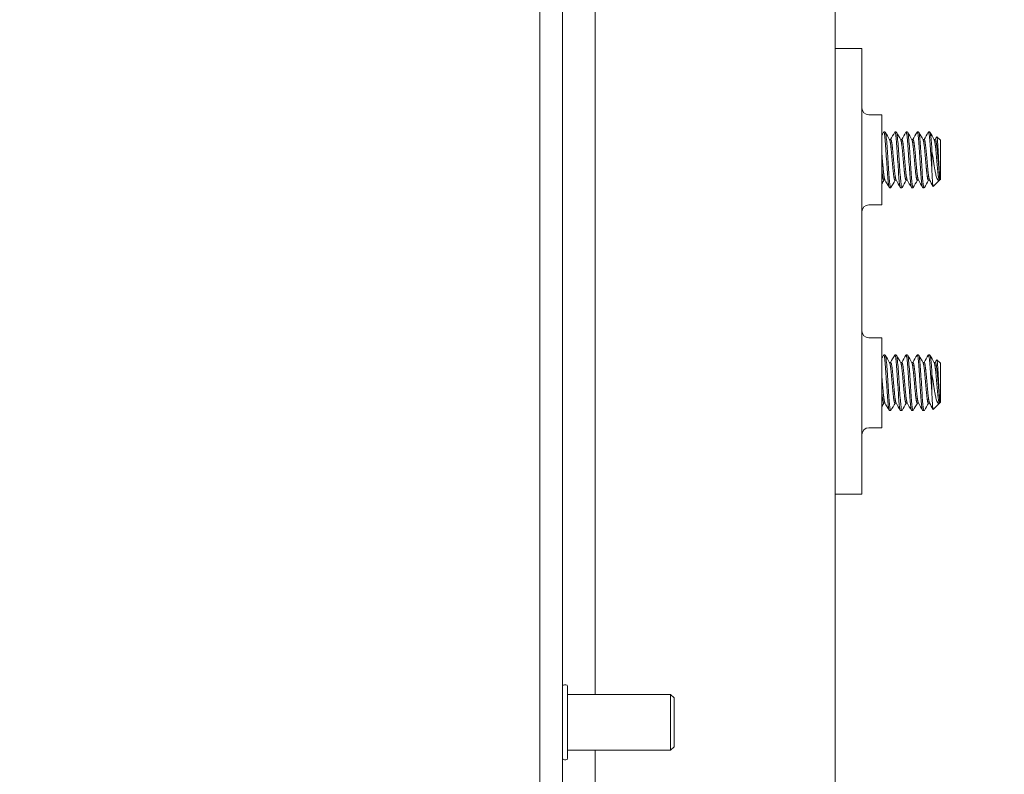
# Model space of a CAD drawing. Header units: inches. Extents: x 16 to 394, y 3 to 249.
# Tile 79 of 116: x 225.21 to 229.62, y 123.27 to 126.65. Entities that reach past the tile are written whole.
import ezdxf

# ---------------------------------------------------------------- set-up
doc = ezdxf.new("R2010")
doc.units = ezdxf.units.IN
doc.header["$LTSCALE"] = 24
doc.header["$MEASUREMENT"] = 0
doc.layers.get('0').update_dxf_attribs({"lineweight": 0})
for name, color, linetype, lineweight in [('Dimension (ANSI)', 7, 'Continuous', 5), ('Hatch (ANSI)', 7, 'Continuous', 5), ('Visible (ANSI)', 7, 'Continuous', 5)]:
    doc.layers.add(name, color=color, linetype=linetype, lineweight=lineweight)
doc.styles.add('ROMANS', font='tahoma.ttf')
doc.dimstyles.new('Default (ANSI)', dxfattribs={"dimscale": 24, "dimtxt": 0.07, "dimasz": 0.07, "dimexe": 0.125, "dimexo": 0.0625, "dimgap": 0.031496, "dimtad": 0, "dimtih": 1, "dimtoh": 1, "dimrnd": 1e-08, "dimzin": 0, "dimdsep": 46, "dimtxsty": 'ROMANS', "dimblk": 'Filled-1', "dimcen": 0.09, "dimdle": 0.393701, "dimclrd": 256, "dimclre": 256, "dimclrt": 256, "dimadec": 0, "dimazin": 0, "dimtfac": 0.928571, "dimtofl": 0, "dimtmove": 0, "dimatfit": 3, "dimfxl": 1, "dimtolj": 1, "dimtzin": 0, "dimlwd": -1, "dimlwe": -1, "dimarcsym": 0})

# ---------------------------------------------------------------- blocks, each defined once
blk = doc.blocks.new('Filled-1')
at = {"color": 0}
for p, q in [((0, 0), (-1, 0.1786)), ((-1, 0.1786), (-1, -0.1786)), ((-1, 0), (0, 0)), ((-1, -0.1786), (0, 0))]:
    blk.add_line(p, q, dxfattribs=at)
at = {"color": 0, "flags": 128}
blk.add_lwpolyline([(-1, -0.1786), (0, 0), (-1, 0.1786), (-1, -0.1786)], dxfattribs=at)
at = {"color": 0}
blk.add_solid([(-1, -0.1786), (0, 0), (-1, 0.1786), (-1, -0.1786)], dxfattribs=at)
blk = doc.blocks.new('*D18')
at = {"layer": 'Defpoints', "color": 0, "transparency": 16777216}
for p in [(219.4131, 122.1272), (230.8633, 122.1272), (229.0039, 115.1272)]:
    blk.add_point(p, dxfattribs=at)
at = {"layer": 'Dimension (ANSI)', "transparency": 16777216}
for p, q in [((219.4131, 122.1272), (219.4131, 128.0917)), ((219.4131, 128.0917), (221.0931, 128.0917)), ((229.3633, 122.1272), (216.4131, 122.1272)), ((219.4131, 116.8072), (219.4131, 120.4472)), ((227.5039, 115.1272), (216.4131, 115.1272))]:
    blk.add_line(p, q, dxfattribs=at)
at = {"layer": 'Dimension (ANSI)', "transparency": 16777216, "xscale": 1.680000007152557, "yscale": 1.680000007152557, "zscale": 1.680000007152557}
for p, rotation in [((219.4131, 122.1272), 90), ((219.4131, 115.1272), 270)]:
    blk.add_blockref('Filled-1', p, dxfattribs=dict(at, rotation=rotation))
at = {"layer": 'Dimension (ANSI)', "transparency": 16777216, "insert": (223.3575, 128.0917), "char_height": 1.68, "attachment_point": 5, "style": 'ROMANS'}
blk.add_mtext('\\A1;7.0\\PI/S', dxfattribs=at)
blk = doc.blocks.new('*D33')
at = {"layer": 'Defpoints', "color": 0, "transparency": 16777216}
for p in [(228.0191, 183.7752), (212.9268, 122.4002), (228.0191, 122.4002)]:
    blk.add_point(p, dxfattribs=at)
at = {"layer": 'Dimension (ANSI)', "transparency": 16777216}
for p, q in [((226.5191, 183.7752), (209.9268, 183.7752)), ((212.9268, 182.0952), (212.9268, 163.5564)), ((212.9268, 124.0802), (212.9268, 154.619)), ((226.5191, 122.4002), (209.9268, 122.4002))]:
    blk.add_line(p, q, dxfattribs=at)
at = {"layer": 'Dimension (ANSI)', "transparency": 16777216, "xscale": 1.680000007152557, "yscale": 1.680000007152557, "zscale": 1.680000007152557}
for p, rotation in [((212.9268, 183.7752), 90), ((212.9268, 122.4002), 270)]:
    blk.add_blockref('Filled-1', p, dxfattribs=dict(at, rotation=rotation))
at = {"layer": 'Dimension (ANSI)', "transparency": 16777216, "insert": (212.9268, 159.0877), "char_height": 1.68, "attachment_point": 5, "style": 'ROMANS'}
blk.add_mtext('\\A1;\\fTahoma|b0|i0;\\H1.6800;(61.38)\\P\\fTahoma|b0|i0;\\H1.6800;TUB\\P\\fTahoma|b0|i0;\\H1.6800;OPENING', dxfattribs=at)

msp = doc.modelspace()

# ---------------------------------------------------------------- hatches: boundary and pattern name
at = {"layer": 'Hatch (ANSI)'}
h = msp.add_hatch(dxfattribs=at)
h.set_pattern_fill('ANSI31', color=256, scale=24, angle=75, style=0)
edge = h.paths.add_edge_path()
edge.add_line((227.7817, 184.6732), (228.4141, 184.6732))
edge.add_line((228.4141, 184.6732), (228.4141, 184.7752))
edge.add_line((228.4141, 184.7752), (227.7817, 184.7752))
edge.add_ellipse((227.7817, 184.5326), major_axis=(0, 0.2426), ratio=1, start_angle=0, end_angle=90)
edge.add_line((227.5391, 184.5326), (227.5391, 121.6428))
edge.add_ellipse((227.7817, 121.6428), major_axis=(-0.2426, 0), ratio=1, start_angle=0, end_angle=90)
edge.add_line((227.7817, 121.4002), (228.4141, 121.4002))
edge.add_line((228.4141, 121.4002), (228.4141, 121.5022))
edge.add_line((228.4141, 121.5022), (227.7989, 121.5022))
edge.add_line((227.7989, 121.5022), (227.7817, 121.5022))
edge.add_ellipse((227.7817, 121.6428), major_axis=(0, -0.1406), ratio=1, start_angle=270, end_angle=360, ccw=False)
edge.add_line((227.6411, 121.6428), (227.6411, 122.2631))
edge.add_line((227.6411, 122.2631), (227.6411, 183.9028))
edge.add_line((227.6411, 183.9028), (227.6411, 184.5326))
edge.add_ellipse((227.7817, 184.5326), major_axis=(-0.1406, 0), ratio=1, start_angle=275.6923, end_angle=360, ccw=False)
edge.add_ellipse((227.7817, 184.5326), major_axis=(-0.0139, 0.1399), ratio=1, start_angle=354.3077, end_angle=360, ccw=False)
h = msp.add_hatch(dxfattribs=at)
h.set_pattern_fill('ANSI31', color=256, scale=24, angle=-15, style=0)
edge = h.paths.add_edge_path()
edge.add_ellipse((227.6081, 184.2309), major_axis=(0.1796, -0.4375), ratio=1, start_angle=0, end_angle=11.8613)
edge.add_ellipse((227.6081, 184.2309), major_axis=(0.2657, -0.3912), ratio=1, start_angle=0, end_angle=12.3933)
edge.add_ellipse((227.6081, 184.2309), major_axis=(0.3435, -0.3251), ratio=1, start_angle=0, end_angle=111.109)
edge.add_ellipse((227.7552, 184.5591), major_axis=(0.0326, 0.1094), ratio=1, start_angle=0, end_angle=10.2538)
edge.add_ellipse((227.7552, 184.5591), major_axis=(0.0126, 0.1134), ratio=1, start_angle=0, end_angle=96.3195)
edge.add_line((227.6411, 184.5591), (227.6411, 184.5326))
edge.add_line((227.6411, 184.5326), (227.6411, 183.9028))
edge.add_ellipse((227.7552, 183.9028), major_axis=(-0.1141, 0), ratio=1, start_angle=0, end_angle=106.5734)
edge = h.paths.add_edge_path()
edge.add_ellipse((227.6081, 121.9349), major_axis=(0.1796, -0.4375), ratio=1, start_angle=0, end_angle=1.4669)
edge.add_ellipse((227.6081, 121.9349), major_axis=(0.1907, -0.4328), ratio=1, start_angle=0, end_angle=110.4124)
edge.add_ellipse((227.6081, 121.9349), major_axis=(0.3391, 0.3297), ratio=1, start_angle=0, end_angle=12.3816)
edge.add_ellipse((227.6081, 121.9349), major_axis=(0.2605, 0.3947), ratio=1, start_angle=0, end_angle=11.1028)
edge.add_ellipse((227.7552, 122.2631), major_axis=(0.0326, 0.1094), ratio=1, start_angle=0, end_angle=106.5734)
edge.add_line((227.6411, 122.2631), (227.6411, 121.6428))
edge.add_line((227.6411, 121.6428), (227.6411, 121.6068))
edge.add_ellipse((227.7552, 121.6068), major_axis=(-0.1141, 0), ratio=1, start_angle=0, end_angle=106.5734)

# ---------------------------------------------------------------- linework, layer by layer
at = {"layer": 'Visible (ANSI)'}
for p, q in [((227.5391, 184.5326), (227.5391, 121.6428)), ((227.6411, 121.6428), (227.6411, 184.5326)), ((228.8633, 183.7752), (228.8633, 122.4002)), ((227.7877, 123.6272), (227.7877, 183.7309)), ((228.9833, 126.5252), (228.8633, 126.5252)), ((228.9833, 126.5252), (228.9833, 126.4627)), ((228.9833, 126.4627), (228.9833, 124.5877)), ((229.0146, 126.2269), (229.0733, 126.2269)), ((229.0733, 125.8235), (229.0733, 126.2269)), ((229.0877, 126.1502), (229.0815, 126.1502)), ((229.1071, 126.1163), (229.1127, 126.1163)), ((229.1377, 126.1502), (229.1315, 126.1502)), ((229.1571, 126.1163), (229.1627, 126.1163)), ((229.1877, 126.1502), (229.1815, 126.1502)), ((229.2071, 126.1163), (229.2127, 126.1163)), ((229.2377, 126.1502), (229.2315, 126.1502)), ((229.2571, 126.1163), (229.2627, 126.1163)), ((229.2877, 126.1502), (229.2815, 126.1502)), ((229.3071, 126.1163), (229.3127, 126.1163)), ((229.3352, 126.1127), (229.3194, 126.1284)), ((229.3352, 125.9377), (229.3352, 126.1127)), ((229.2977, 126.0647), (229.2977, 125.9693)), ((229.3315, 125.934), (229.3315, 125.9605)), ((229.3352, 125.9377), (229.3315, 125.934)), ((229.0815, 125.934), (229.0871, 125.934)), ((229.1127, 125.9002), (229.1065, 125.9002)), ((229.1315, 125.934), (229.1371, 125.934)), ((229.1627, 125.9002), (229.1565, 125.9002)), ((229.1815, 125.934), (229.1871, 125.934)), ((229.2127, 125.9002), (229.2065, 125.9002)), ((229.2315, 125.934), (229.2371, 125.934)), ((229.2627, 125.9002), (229.2565, 125.9002)), ((229.2815, 125.934), (229.2871, 125.934)), ((229.3314, 125.9339), (229.3033, 125.9058)), ((229.3315, 125.934), (229.3315, 125.934)), ((229.0146, 125.8235), (229.0733, 125.8235)), ((229.0733, 125.2269), (229.0146, 125.2269)), ((229.0733, 125.2269), (229.0733, 124.8235)), ((229.0877, 125.1502), (229.0815, 125.1502)), ((229.1377, 125.1502), (229.1315, 125.1502)), ((229.1877, 125.1502), (229.1815, 125.1502)), ((229.2377, 125.1502), (229.2315, 125.1502)), ((229.2877, 125.1502), (229.2815, 125.1502)), ((229.1071, 125.1163), (229.1127, 125.1163)), ((229.1571, 125.1163), (229.1627, 125.1163)), ((229.2071, 125.1163), (229.2127, 125.1163)), ((229.2571, 125.1163), (229.2627, 125.1163)), ((229.3071, 125.1163), (229.3127, 125.1163)), ((229.3352, 125.1127), (229.3194, 125.1284)), ((229.3352, 124.9377), (229.3352, 125.1127)), ((229.2977, 125.0647), (229.2977, 124.9693)), ((229.0815, 124.934), (229.0871, 124.934)), ((229.1315, 124.934), (229.1371, 124.934)), ((229.1815, 124.934), (229.1871, 124.934)), ((229.2315, 124.934), (229.2371, 124.934)), ((229.2815, 124.934), (229.2871, 124.934)), ((229.3314, 124.9339), (229.3033, 124.9058)), ((229.3315, 124.934), (229.3315, 124.9605)), ((229.3352, 124.9377), (229.3315, 124.934)), ((229.3315, 124.934), (229.3315, 124.934)), ((229.1127, 124.9002), (229.1065, 124.9002)), ((229.1627, 124.9002), (229.1565, 124.9002)), ((229.2127, 124.9002), (229.2065, 124.9002)), ((229.2627, 124.9002), (229.2565, 124.9002)), ((229.0733, 124.8235), (229.0146, 124.8235)), ((228.9833, 124.5877), (228.9833, 124.5252)), ((228.8633, 124.5252), (228.9833, 124.5252)), ((227.6556, 123.6707), (227.6491, 123.6707)), ((227.6636, 123.6627), (227.6636, 123.3417)), ((228.1254, 123.6272), (227.6636, 123.6272)), ((228.1254, 123.3772), (228.1254, 123.6272)), ((228.1411, 123.6115), (228.1254, 123.6272)), ((228.1411, 123.6115), (228.1411, 123.3929)), ((228.1254, 123.3772), (227.6636, 123.3772)), ((227.7877, 122.4349), (227.7877, 123.3772)), ((228.1411, 123.3929), (228.1254, 123.3772)), ((227.6556, 123.3337), (227.6491, 123.3337))]:
    msp.add_line(p, q, dxfattribs=at)
for centre, radius, start, end in [((229.0146, 126.2581), 0.0312, 180, 270), ((229.0146, 125.7922), 0.0312, 90, 180), ((229.0146, 125.2581), 0.0312, 180, 270), ((229.0146, 124.7922), 0.0312, 90, 180), ((227.6491, 123.6627), 0.008, 90, 180), ((227.6556, 123.6627), 0.008, 0, 90), ((227.6491, 123.3417), 0.008, 180, 270), ((227.6556, 123.3417), 0.008, 270, 0)]:
    msp.add_arc(centre, radius, start, end, dxfattribs=at)
for points in [[(229.0733, 126.1364), (229.0757, 126.1407), (229.0781, 126.145), (229.0805, 126.1493)], [(229.0887, 126.1493), (229.095, 126.1379), (229.1014, 126.1266), (229.1078, 126.1152)], [(229.1121, 126.1163), (229.1182, 126.1273), (229.1244, 126.1383), (229.1305, 126.1493)], [(229.1387, 126.1493), (229.145, 126.1379), (229.1514, 126.1266), (229.1578, 126.1152)], [(229.1621, 126.1163), (229.1682, 126.1273), (229.1744, 126.1383), (229.1805, 126.1493)], [(229.1887, 126.1493), (229.195, 126.1379), (229.2014, 126.1266), (229.2078, 126.1152)], [(229.2121, 126.1163), (229.2182, 126.1273), (229.2244, 126.1383), (229.2305, 126.1493)], [(229.2387, 126.1493), (229.245, 126.1379), (229.2514, 126.1266), (229.2578, 126.1152)], [(229.2621, 126.1163), (229.2682, 126.1273), (229.2744, 126.1383), (229.2805, 126.1493)], [(229.2887, 126.1493), (229.295, 126.1379), (229.3014, 126.1266), (229.3078, 126.1152)], [(229.3121, 126.1163), (229.3143, 126.1203), (229.3165, 126.1242), (229.3187, 126.1282)], [(229.0821, 125.934), (229.0792, 125.9288), (229.0762, 125.9235), (229.0733, 125.9183)], [(229.1055, 125.901), (229.0992, 125.9124), (229.0928, 125.9238), (229.0865, 125.9351)], [(229.1065, 125.9005), (229.1056, 125.9004), (229.1047, 125.9025), (229.1039, 125.9066)], [(229.1137, 125.9014), (229.1125, 125.8993), (229.1112, 125.901), (229.1102, 125.9066)], [(229.1321, 125.934), (229.126, 125.923), (229.1198, 125.912), (229.1137, 125.901)], [(229.1555, 125.901), (229.1492, 125.9124), (229.1428, 125.9238), (229.1365, 125.9351)], [(229.1565, 125.9005), (229.1556, 125.9004), (229.1547, 125.9025), (229.1539, 125.9066)], [(229.1637, 125.9014), (229.1625, 125.8993), (229.1612, 125.901), (229.1602, 125.9066)], [(229.1821, 125.934), (229.176, 125.923), (229.1698, 125.912), (229.1637, 125.901)], [(229.2055, 125.901), (229.1992, 125.9124), (229.1928, 125.9238), (229.1865, 125.9351)], [(229.2065, 125.9005), (229.2056, 125.9004), (229.2047, 125.9025), (229.2039, 125.9066)], [(229.2137, 125.9014), (229.2125, 125.8993), (229.2112, 125.901), (229.2102, 125.9066)], [(229.2321, 125.934), (229.226, 125.923), (229.2198, 125.912), (229.2137, 125.901)], [(229.2555, 125.901), (229.2492, 125.9124), (229.2428, 125.9238), (229.2365, 125.9351)], [(229.2565, 125.9005), (229.2556, 125.9004), (229.2547, 125.9025), (229.2539, 125.9066)], [(229.2637, 125.9014), (229.2625, 125.8993), (229.2612, 125.901), (229.2602, 125.9066)], [(229.2821, 125.934), (229.276, 125.923), (229.2698, 125.912), (229.2637, 125.901)], [(229.3027, 125.9061), (229.2973, 125.9158), (229.2919, 125.9254), (229.2865, 125.9351)], [(229.3315, 125.934), (229.3294, 125.9319), (229.3275, 125.9316), (229.3257, 125.9332)], [(229.0733, 125.1364), (229.0757, 125.1407), (229.0781, 125.145), (229.0805, 125.1493)], [(229.0887, 125.1493), (229.095, 125.1379), (229.1014, 125.1266), (229.1078, 125.1152)], [(229.1121, 125.1163), (229.1182, 125.1273), (229.1244, 125.1383), (229.1305, 125.1493)], [(229.1387, 125.1493), (229.145, 125.1379), (229.1514, 125.1266), (229.1578, 125.1152)], [(229.1621, 125.1163), (229.1682, 125.1273), (229.1744, 125.1383), (229.1805, 125.1493)], [(229.1887, 125.1493), (229.195, 125.1379), (229.2014, 125.1266), (229.2078, 125.1152)], [(229.2121, 125.1163), (229.2182, 125.1273), (229.2244, 125.1383), (229.2305, 125.1493)], [(229.2387, 125.1493), (229.245, 125.1379), (229.2514, 125.1266), (229.2578, 125.1152)], [(229.2621, 125.1163), (229.2682, 125.1273), (229.2744, 125.1383), (229.2805, 125.1493)], [(229.2887, 125.1493), (229.295, 125.1379), (229.3014, 125.1266), (229.3078, 125.1152)], [(229.3121, 125.1163), (229.3143, 125.1203), (229.3165, 125.1242), (229.3187, 125.1282)], [(229.0821, 124.934), (229.0792, 124.9288), (229.0762, 124.9235), (229.0733, 124.9183)], [(229.1055, 124.901), (229.0992, 124.9124), (229.0928, 124.9238), (229.0865, 124.9351)], [(229.1321, 124.934), (229.126, 124.923), (229.1198, 124.912), (229.1137, 124.901)], [(229.1555, 124.901), (229.1492, 124.9124), (229.1428, 124.9238), (229.1365, 124.9351)], [(229.1821, 124.934), (229.176, 124.923), (229.1698, 124.912), (229.1637, 124.901)], [(229.2055, 124.901), (229.1992, 124.9124), (229.1928, 124.9238), (229.1865, 124.9351)], [(229.2321, 124.934), (229.226, 124.923), (229.2198, 124.912), (229.2137, 124.901)], [(229.2555, 124.901), (229.2492, 124.9124), (229.2428, 124.9238), (229.2365, 124.9351)], [(229.2821, 124.934), (229.276, 124.923), (229.2698, 124.912), (229.2637, 124.901)], [(229.3027, 124.9061), (229.2973, 124.9158), (229.2919, 124.9254), (229.2865, 124.9351)], [(229.3315, 124.934), (229.3294, 124.9319), (229.3275, 124.9316), (229.3257, 124.9332)], [(229.1065, 124.9005), (229.1056, 124.9004), (229.1047, 124.9025), (229.1039, 124.9066)], [(229.1137, 124.9014), (229.1125, 124.8993), (229.1112, 124.901), (229.1102, 124.9066)], [(229.1565, 124.9005), (229.1556, 124.9004), (229.1547, 124.9025), (229.1539, 124.9066)], [(229.1637, 124.9014), (229.1625, 124.8993), (229.1612, 124.901), (229.1602, 124.9066)], [(229.2065, 124.9005), (229.2056, 124.9004), (229.2047, 124.9025), (229.2039, 124.9066)], [(229.2137, 124.9014), (229.2125, 124.8993), (229.2112, 124.901), (229.2102, 124.9066)], [(229.2565, 124.9005), (229.2556, 124.9004), (229.2547, 124.9025), (229.2539, 124.9066)], [(229.2637, 124.9014), (229.2625, 124.8993), (229.2612, 124.901), (229.2602, 124.9066)]]:
    msp.add_open_spline(points, degree=3, dxfattribs=at)
for points, knots in [([(229.1039, 125.9066), (229.1022, 125.9158), (229.1, 125.9365), (229.0982, 125.9619), (229.098, 125.9643), (229.0978, 125.9668), (229.0977, 125.9693), (229.0957, 125.9978), (229.0933, 126.0345), (229.0914, 126.0647), (229.0895, 126.095), (229.0871, 126.1227), (229.0852, 126.137), (229.0838, 126.1475), (229.0821, 126.1516), (229.0805, 126.1491)], [0.41666667, 0.41666667, 0.41666667, 0.41666667, 0.42426899, 0.42426899, 0.42426899, 0.425, 0.425, 0.425, 0.43333333, 0.43333333, 0.43333333, 0.44166667, 0.44166667, 0.44166667, 0.44778778, 0.44778778, 0.44778778, 0.44778778]), ([(229.1102, 125.9066), (229.1084, 125.9158), (229.1063, 125.9365), (229.1044, 125.9619), (229.1043, 125.9643), (229.1041, 125.9668), (229.1039, 125.9693), (229.102, 125.9978), (229.0996, 126.0345), (229.0977, 126.0647), (229.0957, 126.095), (229.0933, 126.1227), (229.0914, 126.137), (229.0903, 126.1454), (229.089, 126.1497), (229.0877, 126.1498)], [0.35, 0.35, 0.35, 0.35, 0.35760233, 0.35760233, 0.35760233, 0.35833333, 0.35833333, 0.35833333, 0.36666667, 0.36666667, 0.36666667, 0.375, 0.375, 0.375, 0.3799081, 0.3799081, 0.3799081, 0.3799081]), ([(229.1539, 125.9066), (229.1522, 125.9158), (229.15, 125.9365), (229.1482, 125.9619), (229.148, 125.9643), (229.1478, 125.9668), (229.1477, 125.9693), (229.1457, 125.9978), (229.1433, 126.0345), (229.1414, 126.0647), (229.1395, 126.095), (229.1371, 126.1227), (229.1352, 126.137), (229.1338, 126.1475), (229.1321, 126.1516), (229.1305, 126.1491)], [0.35, 0.35, 0.35, 0.35, 0.35760233, 0.35760233, 0.35760233, 0.35833333, 0.35833333, 0.35833333, 0.36666667, 0.36666667, 0.36666667, 0.375, 0.375, 0.375, 0.38112112, 0.38112112, 0.38112112, 0.38112112]), ([(229.1602, 125.9066), (229.1584, 125.9158), (229.1563, 125.9365), (229.1544, 125.9619), (229.1543, 125.9643), (229.1541, 125.9668), (229.1539, 125.9693), (229.152, 125.9978), (229.1496, 126.0345), (229.1477, 126.0647), (229.1457, 126.095), (229.1433, 126.1227), (229.1414, 126.137), (229.1403, 126.1454), (229.139, 126.1497), (229.1377, 126.1498)], [0.28333333, 0.28333333, 0.28333333, 0.28333333, 0.29093566, 0.29093566, 0.29093566, 0.29166667, 0.29166667, 0.29166667, 0.3, 0.3, 0.3, 0.30833333, 0.30833333, 0.30833333, 0.31324143, 0.31324143, 0.31324143, 0.31324143]), ([(229.2039, 125.9066), (229.2022, 125.9158), (229.2, 125.9365), (229.1982, 125.9619), (229.198, 125.9643), (229.1978, 125.9668), (229.1977, 125.9693), (229.1957, 125.9978), (229.1933, 126.0345), (229.1914, 126.0647), (229.1895, 126.095), (229.1871, 126.1227), (229.1852, 126.137), (229.1838, 126.1475), (229.1821, 126.1516), (229.1805, 126.1491)], [0.28333333, 0.28333333, 0.28333333, 0.28333333, 0.29093566, 0.29093566, 0.29093566, 0.29166667, 0.29166667, 0.29166667, 0.3, 0.3, 0.3, 0.30833333, 0.30833333, 0.30833333, 0.31445445, 0.31445445, 0.31445445, 0.31445445]), ([(229.2102, 125.9066), (229.2084, 125.9158), (229.2063, 125.9365), (229.2044, 125.9619), (229.2043, 125.9643), (229.2041, 125.9668), (229.2039, 125.9693), (229.202, 125.9978), (229.1996, 126.0345), (229.1977, 126.0647), (229.1957, 126.095), (229.1933, 126.1227), (229.1914, 126.137), (229.1903, 126.1454), (229.189, 126.1497), (229.1877, 126.1498)], [0.21666667, 0.21666667, 0.21666667, 0.21666667, 0.22426899, 0.22426899, 0.22426899, 0.225, 0.225, 0.225, 0.23333333, 0.23333333, 0.23333333, 0.24166667, 0.24166667, 0.24166667, 0.24657477, 0.24657477, 0.24657477, 0.24657477]), ([(229.2539, 125.9066), (229.2522, 125.9158), (229.25, 125.9365), (229.2482, 125.9619), (229.248, 125.9643), (229.2478, 125.9668), (229.2477, 125.9693), (229.2457, 125.9978), (229.2433, 126.0345), (229.2414, 126.0647), (229.2395, 126.095), (229.2371, 126.1227), (229.2352, 126.137), (229.2338, 126.1475), (229.2321, 126.1516), (229.2305, 126.1491)], [0.21666667, 0.21666667, 0.21666667, 0.21666667, 0.22426899, 0.22426899, 0.22426899, 0.225, 0.225, 0.225, 0.23333333, 0.23333333, 0.23333333, 0.24166667, 0.24166667, 0.24166667, 0.24778778, 0.24778778, 0.24778778, 0.24778778]), ([(229.2602, 125.9066), (229.2584, 125.9158), (229.2563, 125.9365), (229.2544, 125.9619), (229.2543, 125.9643), (229.2541, 125.9668), (229.2539, 125.9693), (229.252, 125.9978), (229.2496, 126.0345), (229.2477, 126.0647), (229.2457, 126.095), (229.2433, 126.1227), (229.2414, 126.137), (229.2403, 126.1454), (229.239, 126.1497), (229.2377, 126.1498)], [0.15, 0.15, 0.15, 0.15, 0.15760233, 0.15760233, 0.15760233, 0.15833333, 0.15833333, 0.15833333, 0.16666667, 0.16666667, 0.16666667, 0.175, 0.175, 0.175, 0.1799081, 0.1799081, 0.1799081, 0.1799081]), ([(229.2977, 125.9693), (229.2959, 125.9953), (229.2938, 126.0281), (229.2919, 126.0566), (229.2918, 126.0594), (229.2916, 126.0621), (229.2914, 126.0647), (229.2895, 126.095), (229.2871, 126.1227), (229.2852, 126.137), (229.2838, 126.1475), (229.2821, 126.1516), (229.2805, 126.1491)], [0.15833333, 0.15833333, 0.15833333, 0.15833333, 0.16593566, 0.16593566, 0.16593566, 0.16666667, 0.16666667, 0.16666667, 0.175, 0.175, 0.175, 0.18112112, 0.18112112, 0.18112112, 0.18112112]), ([(229.2977, 126.0647), (229.2959, 126.0923), (229.2938, 126.118), (229.2919, 126.133), (229.2918, 126.1344), (229.2916, 126.1357), (229.2914, 126.137), (229.2903, 126.1454), (229.289, 126.1497), (229.2877, 126.1498)], [0.1, 0.1, 0.1, 0.1, 0.10760233, 0.10760233, 0.10760233, 0.10833333, 0.10833333, 0.10833333, 0.11324143, 0.11324143, 0.11324143, 0.11324143]), ([(229.3187, 126.1282), (229.3188, 126.1284), (229.319, 126.1285), (229.3195, 126.1286), (229.32, 126.1276), (229.3211, 126.1225), (229.3217, 126.1173), (229.323, 126.1014), (229.3237, 126.0917), (229.325, 126.0703), (229.3257, 126.0581), (229.327, 126.0327), (229.3277, 126.0208), (229.329, 125.9978), (229.3295, 125.9887), (229.3304, 125.9741), (229.331, 125.9668), (229.3315, 125.9605)], [-0.4753122, -0.4753122, -0.4753122, -0.4753122, -0.4594539, -0.4594539, -0.4039382, -0.4039382, -0.3267095, -0.3267095, -0.2541612, -0.2541612, -0.1872275, -0.1872275, -0.1293211, -0.1293211, -0.0723048, -0.0723048, 0, 0, 0, 0]), ([(229.3257, 125.9332), (229.3245, 125.9342), (229.3225, 125.9365), (229.318, 125.9481), (229.3161, 125.9548), (229.3131, 125.9681), (229.312, 125.9738), (229.3087, 125.992), (229.3065, 126.0053), (229.302, 126.0343), (229.2997, 126.0497), (229.2977, 126.0647)], [-0.4811218, -0.4811218, -0.4811218, -0.4811218, -0.3702176, -0.3702176, -0.2839907, -0.2839907, -0.2279337, -0.2279337, -0.1175301, -0.1175301, 0, 0, 0, 0]), ([(229.2977, 125.9693), (229.298, 125.9622), (229.2983, 125.9555), (229.2986, 125.9494), (229.299, 125.9433), (229.2993, 125.9376), (229.2997, 125.9325), (229.3, 125.9275), (229.3003, 125.9231), (229.3007, 125.9194), (229.301, 125.9157), (229.3014, 125.9126), (229.3017, 125.9104)], [0, 0, 0, 0, 0.000611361, 0.000611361, 0.000611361, 0.001222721, 0.001222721, 0.001222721, 0.001834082, 0.001834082, 0.001834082, 0.002445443, 0.002445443, 0.002445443, 0.002445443]), ([(229.3017, 125.9104), (229.3023, 125.9065), (229.3027, 125.9057), (229.3032, 125.9057), (229.3033, 125.9058), (229.3033, 125.9058)], [-0.67311845, -0.67311845, -0.67311845, -0.67311845, -0.61197043, -0.61197043, -0.60002584, -0.60002584, -0.60002584, -0.60002584]), ([(229.1039, 124.9066), (229.1022, 124.9158), (229.1, 124.9365), (229.0982, 124.9619), (229.098, 124.9643), (229.0978, 124.9668), (229.0977, 124.9693), (229.0957, 124.9978), (229.0933, 125.0345), (229.0914, 125.0647), (229.0895, 125.095), (229.0871, 125.1227), (229.0852, 125.137), (229.0838, 125.1475), (229.0821, 125.1516), (229.0805, 125.1491)], [0.41666667, 0.41666667, 0.41666667, 0.41666667, 0.42426899, 0.42426899, 0.42426899, 0.425, 0.425, 0.425, 0.43333333, 0.43333333, 0.43333333, 0.44166667, 0.44166667, 0.44166667, 0.44778778, 0.44778778, 0.44778778, 0.44778778]), ([(229.1102, 124.9066), (229.1084, 124.9158), (229.1063, 124.9365), (229.1044, 124.9619), (229.1043, 124.9643), (229.1041, 124.9668), (229.1039, 124.9693), (229.102, 124.9978), (229.0996, 125.0345), (229.0977, 125.0647), (229.0957, 125.095), (229.0933, 125.1227), (229.0914, 125.137), (229.0903, 125.1454), (229.089, 125.1497), (229.0877, 125.1498)], [0.35, 0.35, 0.35, 0.35, 0.35760233, 0.35760233, 0.35760233, 0.35833333, 0.35833333, 0.35833333, 0.36666667, 0.36666667, 0.36666667, 0.375, 0.375, 0.375, 0.3799081, 0.3799081, 0.3799081, 0.3799081]), ([(229.1539, 124.9066), (229.1522, 124.9158), (229.15, 124.9365), (229.1482, 124.9619), (229.148, 124.9643), (229.1478, 124.9668), (229.1477, 124.9693), (229.1457, 124.9978), (229.1433, 125.0345), (229.1414, 125.0647), (229.1395, 125.095), (229.1371, 125.1227), (229.1352, 125.137), (229.1338, 125.1475), (229.1321, 125.1516), (229.1305, 125.1491)], [0.35, 0.35, 0.35, 0.35, 0.35760233, 0.35760233, 0.35760233, 0.35833333, 0.35833333, 0.35833333, 0.36666667, 0.36666667, 0.36666667, 0.375, 0.375, 0.375, 0.38112112, 0.38112112, 0.38112112, 0.38112112]), ([(229.1602, 124.9066), (229.1584, 124.9158), (229.1563, 124.9365), (229.1544, 124.9619), (229.1543, 124.9643), (229.1541, 124.9668), (229.1539, 124.9693), (229.152, 124.9978), (229.1496, 125.0345), (229.1477, 125.0647), (229.1457, 125.095), (229.1433, 125.1227), (229.1414, 125.137), (229.1403, 125.1454), (229.139, 125.1497), (229.1377, 125.1498)], [0.28333333, 0.28333333, 0.28333333, 0.28333333, 0.29093566, 0.29093566, 0.29093566, 0.29166667, 0.29166667, 0.29166667, 0.3, 0.3, 0.3, 0.30833333, 0.30833333, 0.30833333, 0.31324143, 0.31324143, 0.31324143, 0.31324143]), ([(229.2039, 124.9066), (229.2022, 124.9158), (229.2, 124.9365), (229.1982, 124.9619), (229.198, 124.9643), (229.1978, 124.9668), (229.1977, 124.9693), (229.1957, 124.9978), (229.1933, 125.0345), (229.1914, 125.0647), (229.1895, 125.095), (229.1871, 125.1227), (229.1852, 125.137), (229.1838, 125.1475), (229.1821, 125.1516), (229.1805, 125.1491)], [0.28333333, 0.28333333, 0.28333333, 0.28333333, 0.29093566, 0.29093566, 0.29093566, 0.29166667, 0.29166667, 0.29166667, 0.3, 0.3, 0.3, 0.30833333, 0.30833333, 0.30833333, 0.31445445, 0.31445445, 0.31445445, 0.31445445]), ([(229.2102, 124.9066), (229.2084, 124.9158), (229.2063, 124.9365), (229.2044, 124.9619), (229.2043, 124.9643), (229.2041, 124.9668), (229.2039, 124.9693), (229.202, 124.9978), (229.1996, 125.0345), (229.1977, 125.0647), (229.1957, 125.095), (229.1933, 125.1227), (229.1914, 125.137), (229.1903, 125.1454), (229.189, 125.1497), (229.1877, 125.1498)], [0.21666667, 0.21666667, 0.21666667, 0.21666667, 0.22426899, 0.22426899, 0.22426899, 0.225, 0.225, 0.225, 0.23333333, 0.23333333, 0.23333333, 0.24166667, 0.24166667, 0.24166667, 0.24657477, 0.24657477, 0.24657477, 0.24657477]), ([(229.2539, 124.9066), (229.2522, 124.9158), (229.25, 124.9365), (229.2482, 124.9619), (229.248, 124.9643), (229.2478, 124.9668), (229.2477, 124.9693), (229.2457, 124.9978), (229.2433, 125.0345), (229.2414, 125.0647), (229.2395, 125.095), (229.2371, 125.1227), (229.2352, 125.137), (229.2338, 125.1475), (229.2321, 125.1516), (229.2305, 125.1491)], [0.21666667, 0.21666667, 0.21666667, 0.21666667, 0.22426899, 0.22426899, 0.22426899, 0.225, 0.225, 0.225, 0.23333333, 0.23333333, 0.23333333, 0.24166667, 0.24166667, 0.24166667, 0.24778778, 0.24778778, 0.24778778, 0.24778778]), ([(229.2602, 124.9066), (229.2584, 124.9158), (229.2563, 124.9365), (229.2544, 124.9619), (229.2543, 124.9643), (229.2541, 124.9668), (229.2539, 124.9693), (229.252, 124.9978), (229.2496, 125.0345), (229.2477, 125.0647), (229.2457, 125.095), (229.2433, 125.1227), (229.2414, 125.137), (229.2403, 125.1454), (229.239, 125.1497), (229.2377, 125.1498)], [0.15, 0.15, 0.15, 0.15, 0.15760233, 0.15760233, 0.15760233, 0.15833333, 0.15833333, 0.15833333, 0.16666667, 0.16666667, 0.16666667, 0.175, 0.175, 0.175, 0.1799081, 0.1799081, 0.1799081, 0.1799081]), ([(229.2977, 124.9693), (229.2959, 124.9953), (229.2938, 125.0281), (229.2919, 125.0566), (229.2918, 125.0594), (229.2916, 125.0621), (229.2914, 125.0647), (229.2895, 125.095), (229.2871, 125.1227), (229.2852, 125.137), (229.2838, 125.1475), (229.2821, 125.1516), (229.2805, 125.1491)], [0.15833333, 0.15833333, 0.15833333, 0.15833333, 0.16593566, 0.16593566, 0.16593566, 0.16666667, 0.16666667, 0.16666667, 0.175, 0.175, 0.175, 0.18112112, 0.18112112, 0.18112112, 0.18112112]), ([(229.2977, 125.0647), (229.2959, 125.0923), (229.2938, 125.118), (229.2919, 125.133), (229.2918, 125.1344), (229.2916, 125.1357), (229.2914, 125.137), (229.2903, 125.1454), (229.289, 125.1497), (229.2877, 125.1498)], [0.1, 0.1, 0.1, 0.1, 0.10760233, 0.10760233, 0.10760233, 0.10833333, 0.10833333, 0.10833333, 0.11324143, 0.11324143, 0.11324143, 0.11324143]), ([(229.3187, 125.1282), (229.3188, 125.1284), (229.319, 125.1285), (229.3195, 125.1286), (229.32, 125.1276), (229.3211, 125.1225), (229.3217, 125.1173), (229.323, 125.1014), (229.3237, 125.0917), (229.325, 125.0703), (229.3257, 125.0581), (229.327, 125.0327), (229.3277, 125.0208), (229.329, 124.9978), (229.3295, 124.9887), (229.3304, 124.9741), (229.331, 124.9668), (229.3315, 124.9605)], [-0.4753122, -0.4753122, -0.4753122, -0.4753122, -0.4594539, -0.4594539, -0.4039382, -0.4039382, -0.3267095, -0.3267095, -0.2541612, -0.2541612, -0.1872275, -0.1872275, -0.1293211, -0.1293211, -0.0723048, -0.0723048, 0, 0, 0, 0]), ([(229.3257, 124.9332), (229.3245, 124.9342), (229.3225, 124.9365), (229.318, 124.9481), (229.3161, 124.9548), (229.3131, 124.9681), (229.312, 124.9738), (229.3087, 124.992), (229.3065, 125.0053), (229.302, 125.0343), (229.2997, 125.0497), (229.2977, 125.0647)], [-0.4811218, -0.4811218, -0.4811218, -0.4811218, -0.3702176, -0.3702176, -0.2839907, -0.2839907, -0.2279337, -0.2279337, -0.1175301, -0.1175301, 0, 0, 0, 0]), ([(229.2977, 124.9693), (229.298, 124.9622), (229.2983, 124.9555), (229.2986, 124.9494), (229.299, 124.9433), (229.2993, 124.9376), (229.2997, 124.9325), (229.3, 124.9275), (229.3003, 124.9231), (229.3007, 124.9194), (229.301, 124.9157), (229.3014, 124.9126), (229.3017, 124.9104)], [0, 0, 0, 0, 0.000611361, 0.000611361, 0.000611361, 0.001222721, 0.001222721, 0.001222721, 0.001834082, 0.001834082, 0.001834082, 0.002445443, 0.002445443, 0.002445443, 0.002445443]), ([(229.3017, 124.9104), (229.3023, 124.9065), (229.3027, 124.9057), (229.3032, 124.9057), (229.3033, 124.9058), (229.3033, 124.9058)], [-0.67311845, -0.67311845, -0.67311845, -0.67311845, -0.61197043, -0.61197043, -0.60002584, -0.60002584, -0.60002584, -0.60002584])]:
    msp.add_open_spline(points, degree=3, knots=knots, dxfattribs=at)
for points, weights, knots in [([(229.1315, 125.934), (229.1301, 125.934), (229.1289, 125.9387), (229.1258, 125.9506), (229.1227, 125.9844), (229.1195, 126.0182), (229.1164, 126.054), (229.1133, 126.0898), (229.1102, 126.1067), (229.109, 126.113), (229.1078, 126.1152)], [0.963144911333, 0.968712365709, 1, 0.923879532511, 1, 0.923879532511, 1, 0.923879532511, 1, 0.970442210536, 0.963839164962], [0.34657477, 0.34657477, 0.34657477, 0.35, 0.35, 0.35833333, 0.35833333, 0.36666667, 0.36666667, 0.375, 0.375, 0.37823586, 0.37823586, 0.37823586]), ([(229.1365, 125.9351), (229.1358, 125.9363), (229.1352, 125.9387), (229.132, 125.9506), (229.1289, 125.9844), (229.1258, 126.0182), (229.1227, 126.054), (229.1195, 126.0898), (229.1164, 126.1067), (229.1146, 126.1163), (229.1127, 126.1163)], [0.974429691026, 0.983742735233, 1, 0.923879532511, 1, 0.923879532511, 1, 0.923879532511, 1, 0.955167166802, 0.963144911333], [0.34822023, 0.34822023, 0.34822023, 0.35, 0.35, 0.35833333, 0.35833333, 0.36666667, 0.36666667, 0.375, 0.375, 0.3799081, 0.3799081, 0.3799081]), ([(229.1815, 125.934), (229.1801, 125.934), (229.1789, 125.9387), (229.1758, 125.9506), (229.1727, 125.9844), (229.1695, 126.0182), (229.1664, 126.054), (229.1633, 126.0898), (229.1602, 126.1067), (229.159, 126.113), (229.1578, 126.1152)], [0.963144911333, 0.968712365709, 1, 0.923879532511, 1, 0.923879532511, 1, 0.923879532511, 1, 0.970442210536, 0.963839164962], [0.2799081, 0.2799081, 0.2799081, 0.28333333, 0.28333333, 0.29166667, 0.29166667, 0.3, 0.3, 0.30833333, 0.30833333, 0.31156919, 0.31156919, 0.31156919]), ([(229.1865, 125.9351), (229.1858, 125.9363), (229.1852, 125.9387), (229.182, 125.9506), (229.1789, 125.9844), (229.1758, 126.0182), (229.1727, 126.054), (229.1695, 126.0898), (229.1664, 126.1067), (229.1646, 126.1163), (229.1627, 126.1163)], [0.974429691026, 0.983742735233, 1, 0.923879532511, 1, 0.923879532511, 1, 0.923879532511, 1, 0.955167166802, 0.963144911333], [0.28155356, 0.28155356, 0.28155356, 0.28333333, 0.28333333, 0.29166667, 0.29166667, 0.3, 0.3, 0.30833333, 0.30833333, 0.31324143, 0.31324143, 0.31324143]), ([(229.2315, 125.934), (229.2301, 125.934), (229.2289, 125.9387), (229.2258, 125.9506), (229.2227, 125.9844), (229.2195, 126.0182), (229.2164, 126.054), (229.2133, 126.0898), (229.2102, 126.1067), (229.209, 126.113), (229.2078, 126.1152)], [0.963144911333, 0.968712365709, 1, 0.923879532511, 1, 0.923879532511, 1, 0.923879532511, 1, 0.970442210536, 0.963839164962], [0.21324143, 0.21324143, 0.21324143, 0.21666667, 0.21666667, 0.225, 0.225, 0.23333333, 0.23333333, 0.24166667, 0.24166667, 0.24490252, 0.24490252, 0.24490252]), ([(229.2365, 125.9351), (229.2358, 125.9363), (229.2352, 125.9387), (229.232, 125.9506), (229.2289, 125.9844), (229.2258, 126.0182), (229.2227, 126.054), (229.2195, 126.0898), (229.2164, 126.1067), (229.2146, 126.1163), (229.2127, 126.1163)], [0.974429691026, 0.983742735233, 1, 0.923879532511, 1, 0.923879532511, 1, 0.923879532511, 1, 0.955167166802, 0.963144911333], [0.21488689, 0.21488689, 0.21488689, 0.21666667, 0.21666667, 0.225, 0.225, 0.23333333, 0.23333333, 0.24166667, 0.24166667, 0.24657477, 0.24657477, 0.24657477]), ([(229.2815, 125.934), (229.2801, 125.934), (229.2789, 125.9387), (229.2758, 125.9506), (229.2727, 125.9844), (229.2695, 126.0182), (229.2664, 126.054), (229.2633, 126.0898), (229.2602, 126.1067), (229.259, 126.113), (229.2578, 126.1152)], [0.963144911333, 0.968712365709, 1, 0.923879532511, 1, 0.923879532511, 1, 0.923879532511, 1, 0.970442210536, 0.963839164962], [0.14657477, 0.14657477, 0.14657477, 0.15, 0.15, 0.15833333, 0.15833333, 0.16666667, 0.16666667, 0.175, 0.175, 0.17823586, 0.17823586, 0.17823586]), ([(229.2865, 125.9351), (229.2858, 125.9363), (229.2852, 125.9387), (229.282, 125.9506), (229.2789, 125.9844), (229.2758, 126.0182), (229.2727, 126.054), (229.2695, 126.0898), (229.2664, 126.1067), (229.2646, 126.1163), (229.2627, 126.1163)], [0.974429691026, 0.983742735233, 1, 0.923879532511, 1, 0.923879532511, 1, 0.923879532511, 1, 0.955167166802, 0.963144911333], [0.14822023, 0.14822023, 0.14822023, 0.15, 0.15, 0.15833333, 0.15833333, 0.16666667, 0.16666667, 0.175, 0.175, 0.1799081, 0.1799081, 0.1799081]), ([(229.3315, 125.934), (229.3301, 125.934), (229.3289, 125.9387), (229.3258, 125.9506), (229.3227, 125.9844), (229.3195, 126.0182), (229.3164, 126.054), (229.3133, 126.0898), (229.3102, 126.1067), (229.309, 126.113), (229.3078, 126.1152)], [0.963144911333, 0.968712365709, 1, 0.923879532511, 1, 0.923879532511, 1, 0.923879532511, 1, 0.970442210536, 0.963839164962], [0.0799081, 0.0799081, 0.0799081, 0.08333333, 0.08333333, 0.09166667, 0.09166667, 0.1, 0.1, 0.10833333, 0.10833333, 0.11156919, 0.11156919, 0.11156919]), ([(229.3315, 125.9605), (229.3302, 125.971), (229.3289, 125.9844), (229.3258, 126.0182), (229.3227, 126.054), (229.3195, 126.0898), (229.3164, 126.1067), (229.3146, 126.1163), (229.3127, 126.1163)], [0.963029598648, 0.968380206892, 1, 0.923879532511, 1, 0.923879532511, 1, 0.955167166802, 0.963144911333], [0.08820507, 0.08820507, 0.08820507, 0.09166667, 0.09166667, 0.1, 0.1, 0.10833333, 0.10833333, 0.11324143, 0.11324143, 0.11324143]), ([(229.0865, 125.9351), (229.0858, 125.9363), (229.0852, 125.9387), (229.082, 125.9506), (229.0789, 125.9844), (229.0762, 126.0143), (229.0733, 126.0468)], [0.974429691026, 0.983742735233, 1, 0.923879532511, 1, 0.932011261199, 0.985473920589], [0.41488689, 0.41488689, 0.41488689, 0.41666667, 0.41666667, 0.425, 0.425, 0.43244311, 0.43244311, 0.43244311]), ([(229.0815, 125.934), (229.0801, 125.934), (229.0789, 125.9387), (229.0762, 125.9493), (229.0733, 125.9778)], [0.963144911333, 0.968712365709, 1, 0.932011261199, 0.985473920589], [0.41324143, 0.41324143, 0.41324143, 0.41666667, 0.41666667, 0.42410977, 0.42410977, 0.42410977]), ([(229.1315, 124.934), (229.1301, 124.934), (229.1289, 124.9387), (229.1258, 124.9506), (229.1227, 124.9844), (229.1195, 125.0182), (229.1164, 125.054), (229.1133, 125.0898), (229.1102, 125.1067), (229.109, 125.113), (229.1078, 125.1152)], [0.963144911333, 0.968712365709, 1, 0.923879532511, 1, 0.923879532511, 1, 0.923879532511, 1, 0.970442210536, 0.963839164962], [0.34657477, 0.34657477, 0.34657477, 0.35, 0.35, 0.35833333, 0.35833333, 0.36666667, 0.36666667, 0.375, 0.375, 0.37823586, 0.37823586, 0.37823586]), ([(229.1365, 124.9351), (229.1358, 124.9363), (229.1352, 124.9387), (229.132, 124.9506), (229.1289, 124.9844), (229.1258, 125.0182), (229.1227, 125.054), (229.1195, 125.0898), (229.1164, 125.1067), (229.1146, 125.1163), (229.1127, 125.1163)], [0.974429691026, 0.983742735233, 1, 0.923879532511, 1, 0.923879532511, 1, 0.923879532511, 1, 0.955167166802, 0.963144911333], [0.34822023, 0.34822023, 0.34822023, 0.35, 0.35, 0.35833333, 0.35833333, 0.36666667, 0.36666667, 0.375, 0.375, 0.3799081, 0.3799081, 0.3799081]), ([(229.1815, 124.934), (229.1801, 124.934), (229.1789, 124.9387), (229.1758, 124.9506), (229.1727, 124.9844), (229.1695, 125.0182), (229.1664, 125.054), (229.1633, 125.0898), (229.1602, 125.1067), (229.159, 125.113), (229.1578, 125.1152)], [0.963144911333, 0.968712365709, 1, 0.923879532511, 1, 0.923879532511, 1, 0.923879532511, 1, 0.970442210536, 0.963839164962], [0.2799081, 0.2799081, 0.2799081, 0.28333333, 0.28333333, 0.29166667, 0.29166667, 0.3, 0.3, 0.30833333, 0.30833333, 0.31156919, 0.31156919, 0.31156919]), ([(229.1865, 124.9351), (229.1858, 124.9363), (229.1852, 124.9387), (229.182, 124.9506), (229.1789, 124.9844), (229.1758, 125.0182), (229.1727, 125.054), (229.1695, 125.0898), (229.1664, 125.1067), (229.1646, 125.1163), (229.1627, 125.1163)], [0.974429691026, 0.983742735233, 1, 0.923879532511, 1, 0.923879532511, 1, 0.923879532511, 1, 0.955167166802, 0.963144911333], [0.28155356, 0.28155356, 0.28155356, 0.28333333, 0.28333333, 0.29166667, 0.29166667, 0.3, 0.3, 0.30833333, 0.30833333, 0.31324143, 0.31324143, 0.31324143]), ([(229.2315, 124.934), (229.2301, 124.934), (229.2289, 124.9387), (229.2258, 124.9506), (229.2227, 124.9844), (229.2195, 125.0182), (229.2164, 125.054), (229.2133, 125.0898), (229.2102, 125.1067), (229.209, 125.113), (229.2078, 125.1152)], [0.963144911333, 0.968712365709, 1, 0.923879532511, 1, 0.923879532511, 1, 0.923879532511, 1, 0.970442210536, 0.963839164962], [0.21324143, 0.21324143, 0.21324143, 0.21666667, 0.21666667, 0.225, 0.225, 0.23333333, 0.23333333, 0.24166667, 0.24166667, 0.24490252, 0.24490252, 0.24490252]), ([(229.2365, 124.9351), (229.2358, 124.9363), (229.2352, 124.9387), (229.232, 124.9506), (229.2289, 124.9844), (229.2258, 125.0182), (229.2227, 125.054), (229.2195, 125.0898), (229.2164, 125.1067), (229.2146, 125.1163), (229.2127, 125.1163)], [0.974429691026, 0.983742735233, 1, 0.923879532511, 1, 0.923879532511, 1, 0.923879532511, 1, 0.955167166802, 0.963144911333], [0.21488689, 0.21488689, 0.21488689, 0.21666667, 0.21666667, 0.225, 0.225, 0.23333333, 0.23333333, 0.24166667, 0.24166667, 0.24657477, 0.24657477, 0.24657477]), ([(229.2815, 124.934), (229.2801, 124.934), (229.2789, 124.9387), (229.2758, 124.9506), (229.2727, 124.9844), (229.2695, 125.0182), (229.2664, 125.054), (229.2633, 125.0898), (229.2602, 125.1067), (229.259, 125.113), (229.2578, 125.1152)], [0.963144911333, 0.968712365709, 1, 0.923879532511, 1, 0.923879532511, 1, 0.923879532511, 1, 0.970442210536, 0.963839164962], [0.14657477, 0.14657477, 0.14657477, 0.15, 0.15, 0.15833333, 0.15833333, 0.16666667, 0.16666667, 0.175, 0.175, 0.17823586, 0.17823586, 0.17823586]), ([(229.2865, 124.9351), (229.2858, 124.9363), (229.2852, 124.9387), (229.282, 124.9506), (229.2789, 124.9844), (229.2758, 125.0182), (229.2727, 125.054), (229.2695, 125.0898), (229.2664, 125.1067), (229.2646, 125.1163), (229.2627, 125.1163)], [0.974429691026, 0.983742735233, 1, 0.923879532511, 1, 0.923879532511, 1, 0.923879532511, 1, 0.955167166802, 0.963144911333], [0.14822023, 0.14822023, 0.14822023, 0.15, 0.15, 0.15833333, 0.15833333, 0.16666667, 0.16666667, 0.175, 0.175, 0.1799081, 0.1799081, 0.1799081]), ([(229.3315, 124.934), (229.3301, 124.934), (229.3289, 124.9387), (229.3258, 124.9506), (229.3227, 124.9844), (229.3195, 125.0182), (229.3164, 125.054), (229.3133, 125.0898), (229.3102, 125.1067), (229.309, 125.113), (229.3078, 125.1152)], [0.963144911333, 0.968712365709, 1, 0.923879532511, 1, 0.923879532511, 1, 0.923879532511, 1, 0.970442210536, 0.963839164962], [0.0799081, 0.0799081, 0.0799081, 0.08333333, 0.08333333, 0.09166667, 0.09166667, 0.1, 0.1, 0.10833333, 0.10833333, 0.11156919, 0.11156919, 0.11156919]), ([(229.3315, 124.9605), (229.3302, 124.971), (229.3289, 124.9844), (229.3258, 125.0182), (229.3227, 125.054), (229.3195, 125.0898), (229.3164, 125.1067), (229.3146, 125.1163), (229.3127, 125.1163)], [0.963029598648, 0.968380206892, 1, 0.923879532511, 1, 0.923879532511, 1, 0.955167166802, 0.963144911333], [0.08820507, 0.08820507, 0.08820507, 0.09166667, 0.09166667, 0.1, 0.1, 0.10833333, 0.10833333, 0.11324143, 0.11324143, 0.11324143]), ([(229.0865, 124.9351), (229.0858, 124.9363), (229.0852, 124.9387), (229.082, 124.9506), (229.0789, 124.9844), (229.0762, 125.0143), (229.0733, 125.0468)], [0.974429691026, 0.983742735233, 1, 0.923879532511, 1, 0.932011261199, 0.985473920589], [0.41488689, 0.41488689, 0.41488689, 0.41666667, 0.41666667, 0.425, 0.425, 0.43244311, 0.43244311, 0.43244311]), ([(229.0815, 124.934), (229.0801, 124.934), (229.0789, 124.9387), (229.0762, 124.9493), (229.0733, 124.9778)], [0.963144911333, 0.968712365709, 1, 0.932011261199, 0.985473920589], [0.41324143, 0.41324143, 0.41324143, 0.41666667, 0.41666667, 0.42410977, 0.42410977, 0.42410977])]:
    msp.add_rational_spline(points, weights, degree=2, knots=knots, dxfattribs=at)

# ---------------------------------------------------------------- dimensions: what is measured, and where the dimension line sits
at = {"layer": 'Dimension (ANSI)'}
for base, p1, p2, angle, text, override, picture, middle in [((212.9268430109, 122.4001754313), (228.0190502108, 183.7751754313), (228.0190502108, 122.4001754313), 270, '\\fTahoma|b0|i0;\\H1.6800;(<>)\\P\\fTahoma|b0|i0;\\H1.6800;TUB\\P\\fTahoma|b0|i0;\\H1.6800;OPENING', {"dimgap": 0.031496, "dimdec": 2, "dimtol": 0, "dimlim": 0, "dimtp": 0, "dimtm": 0, "dimtdec": 2, "dimatfit": 1}, '*D33', (212.9268430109, 159.0876754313)), ((219.4131, 122.1272), (229.0039, 115.1272), (230.8633, 122.1272), 90, '<>\\PI/S', {"dimgap": 0.031496, "dimdec": 1, "dimtol": 0, "dimlim": 0, "dimtp": 0, "dimtm": 0, "dimtdec": 1, "dimatfit": 2}, '*D18', (223.3575, 128.0917))]:
    dim = msp.add_linear_dim(base=base, p1=p1, p2=p2, angle=angle, text=text, dimstyle='Default (ANSI)', override=override, dxfattribs=at)
    dim.commit()
    dim.dimension.update_dxf_attribs({"geometry": picture, "text_midpoint": middle, "dimtype": 160})

doc.saveas('drawing.dxf')
